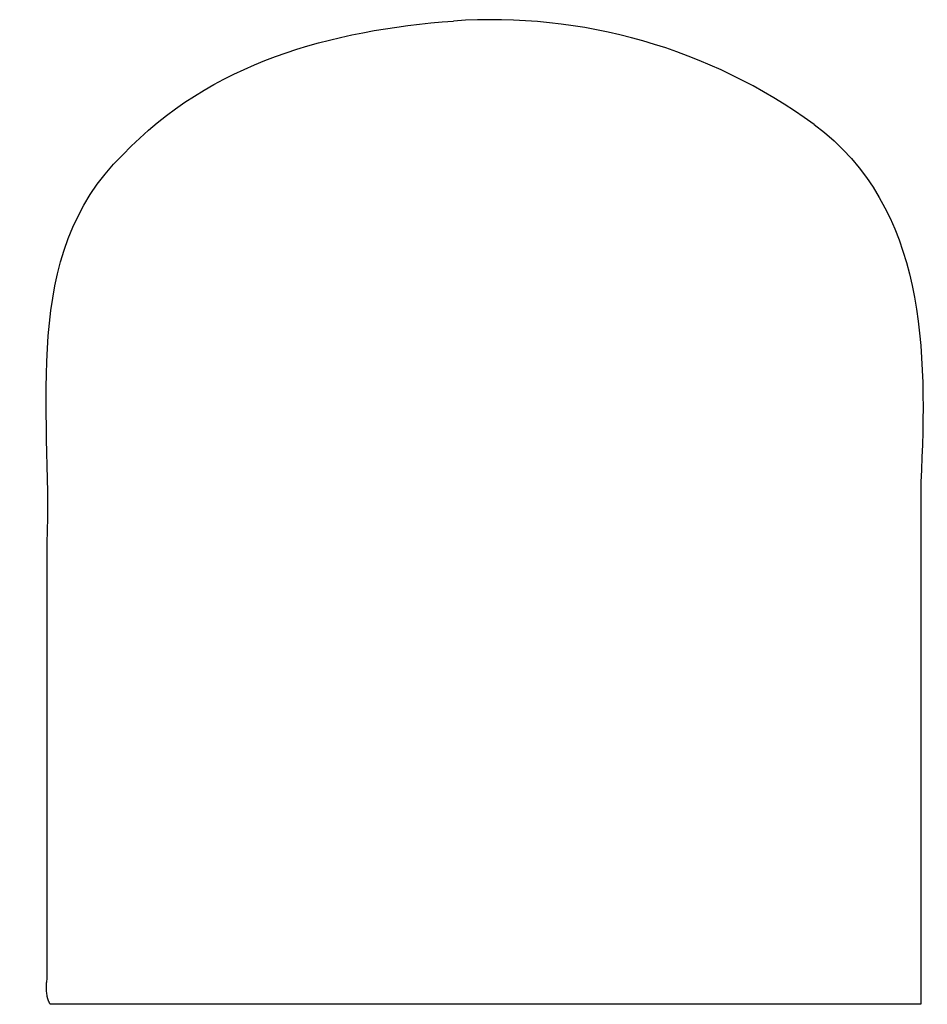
# Model space of a CAD drawing. Header units: millimetres. Extents: x 18.1 to 80.4, y 20 to 87.6.
import ezdxf

# ---------------------------------------------------------------- set-up
doc = ezdxf.new("R2010")
doc.units = ezdxf.units.MM
doc.layers.add('SD_B0000', color=7, linetype='Continuous')

msp = doc.modelspace()

# ---------------------------------------------------------------- linework, layer by layer
at = {"layer": 'SD_B0000'}
for p, q in [((80, 55.85), (80, 23.975)), ((20, 35.712), (20, 51.65)), ((20, 27.744), (20, 35.712)), ((20, 23.759), (20, 27.744)), ((20, 21.767), (20, 23.759)), ((80, 23.975), (79.991, 20)), ((52.1, 20), (20.225, 20)), ((68.038, 20), (52.1, 20)), ((76.006, 20), (68.038, 20)), ((79.991, 20), (76.006, 20))]:
    msp.add_line(p, q, dxfattribs=at)
msp.add_arc((50.531, 49.904), 37.688, 54.01517, 94.00243, dxfattribs=at)
for points in [[(25.2, 78.325), (31.214, 84.667), (39.566, 86.887), (47.9, 87.5)], [(72.675, 80.4), (80.411, 74.608), (80.446, 64.903), (80, 55.85)], [(20, 51.65), (20.343, 60.933), (18.109, 71.461), (25.2, 78.325)]]:
    msp.add_open_spline(points, degree=3, dxfattribs=at)
msp.add_rational_spline([(20.225, 20), (19.77, 20.546), (20, 21.767)], [1, 0.716946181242, 1], degree=2, dxfattribs=at)

doc.saveas('drawing.dxf')
